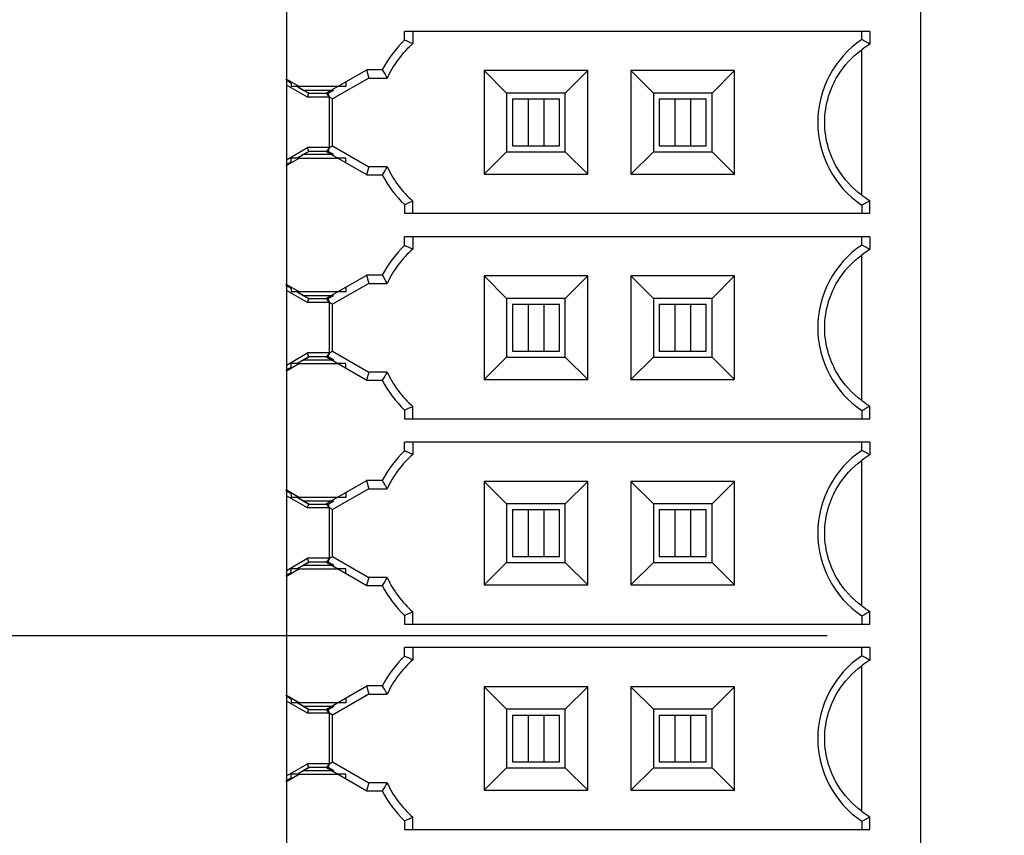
# Model space of a CAD drawing. Header units: inches. Extents: x 0 to 34, y 0 to 22.
# Tile 36 of 84: x 7.799 to 8.46, y 16.226 to 16.773. Entities that reach past the tile are written whole.
import ezdxf

# ---------------------------------------------------------------- set-up
doc = ezdxf.new("R2010")
doc.units = ezdxf.units.IN
doc.header["$LTSCALE"] = 1.87
doc.header["$MEASUREMENT"] = 0
doc.layers.get('0').update_dxf_attribs({"linetype": 'CONTINUOUS'})
doc.layers.add('DIMENSIONS', color=7, linetype='CONTINUOUS')
doc.styles.get("Standard").update_dxf_attribs({"font": 'txt', "width": 0.8})
doc.dimstyles.new('DIMSTYLE_2', dxfattribs={"dimtxt": 0.125, "dimasz": 0.18, "dimexe": 0.125, "dimexo": 0.0625, "dimgap": 0.03125, "dimtad": 0, "dimtih": 1, "dimtoh": 1, "dimdec": 3, "dimzin": 4, "dimdsep": 46, "dimtxsty": 'STANDARD', "dimblk": '_FILLED', "dimblk1": '_FILLED', "dimblk2": '_FILLED', "dimcen": 0.09, "dimadec": 0, "dimazin": 0, "dimtp": 0.001, "dimtm": 0.001, "dimtfac": 1, "dimtdec": 3, "dimtofl": 0, "dimtmove": 0, "dimatfit": 3, "dimldrblk": '_FILLED', "dimfxl": 1, "dimtolj": 1, "dimtzin": 4, "dimarcsym": 0})

# ---------------------------------------------------------------- blocks, each defined once
blk = doc.blocks.new('*D36')
at = {"layer": 'DIMENSIONS', "color": 2, "linetype": 'CONTINUOUS'}
blk.add_line((11.16666, 13.64704), (7.09266, 13.64704), dxfattribs=at)
at = {"layer": 'DIMENSIONS', "color": 2, "linetype": 'CONTINUOUS', "insert": (7.03016, 13.70954), "char_height": 0.125, "width": 1.725, "attachment_point": 3, "line_spacing_factor": 0.9}
blk.add_mtext('4X 4.300{\\Ftxt.shx;\\W1.000000;\\H0.125000; }[109.22]', dxfattribs=at)
blk = doc.blocks.new('_FILLED')
at = {"color": 0, "linetype": 'BYBLOCK'}
blk.add_solid([(0, 0), (-1, 0.1736), (-1, -0.1736)], dxfattribs=at)
blk = doc.blocks.new('*D39')
at = {"layer": 'DIMENSIONS', "color": 2, "linetype": 'CONTINUOUS'}
blk.add_line((9.80994, 10.89137), (7.09266, 10.89137), dxfattribs=at)
at = {"layer": 'DIMENSIONS', "color": 2, "linetype": 'CONTINUOUS', "insert": (7.03016, 10.95387), "char_height": 0.125, "width": 1.725, "attachment_point": 3, "line_spacing_factor": 0.9}
blk.add_mtext('7X 7.056{\\Ftxt.shx;\\W1.000000;\\H0.125000; }[179.21]', dxfattribs=at)
blk = doc.blocks.new('*D67')
at = {"layer": 'DIMENSIONS', "color": 2, "linetype": 'CONTINUOUS'}
blk.add_line((8.34111, 16.36006), (7.09266, 16.36006), dxfattribs=at)
at = {"layer": 'DIMENSIONS', "color": 2, "linetype": 'CONTINUOUS', "insert": (7.03016, 16.42256), "char_height": 0.125, "width": 1.325, "attachment_point": 3, "line_spacing_factor": 0.9}
blk.add_mtext('1.587{\\Ftxt.shx;\\W1.000000;\\H0.125000; }[40.31]', dxfattribs=at)
blk = doc.blocks.new('*D68')
at = {"layer": 'DIMENSIONS', "color": 2, "linetype": 'CONTINUOUS'}
blk.add_line((8.34111, 14.23178), (7.09266, 14.23178), dxfattribs=at)
at = {"layer": 'DIMENSIONS', "color": 2, "linetype": 'CONTINUOUS', "insert": (7.03016, 14.29428), "char_height": 0.125, "width": 1.325, "attachment_point": 3, "line_spacing_factor": 0.9}
blk.add_mtext('3.715{\\Ftxt.shx;\\W1.000000;\\H0.125000; }[94.37]', dxfattribs=at)
blk = doc.blocks.new('*D69')
at = {"layer": 'DIMENSIONS', "color": 2, "linetype": 'CONTINUOUS'}
blk.add_line((10.24098, 14.82481), (7.09266, 14.82481), dxfattribs=at)
at = {"layer": 'DIMENSIONS', "color": 2, "linetype": 'CONTINUOUS', "insert": (7.03016, 14.88731), "char_height": 0.125, "width": 1.225, "attachment_point": 3, "line_spacing_factor": 0.9}
blk.add_mtext('3.122{\\Ftxt.shx;\\W1.000000;\\H0.125000; }[79.3]', dxfattribs=at)
blk = doc.blocks.new('*D70')
at = {"layer": 'DIMENSIONS', "color": 2, "linetype": 'CONTINUOUS'}
for p, q in [((7.33778, 8.19404), (7.28538, 8.11006)), ((8.29287, 8.19404), (7.33778, 8.19404)), ((7.28538, 8.11006), (7.09266, 8.11006))]:
    blk.add_line(p, q, dxfattribs=at)
at = {"layer": 'DIMENSIONS', "color": 2, "linetype": 'CONTINUOUS', "insert": (7.03016, 8.17256), "char_height": 0.125, "width": 1.425, "attachment_point": 3, "line_spacing_factor": 0.9}
blk.add_mtext('9.753{\\Ftxt.shx;\\W1.000000;\\H0.125000; }[247.73]', dxfattribs=at)
blk = doc.blocks.new('*D71')
at = {"layer": 'DIMENSIONS', "color": 2, "linetype": 'CONTINUOUS'}
for p, q in [((7.43335, 8.12704), (7.32545, 7.94359)), ((9.50816, 8.12704), (7.43335, 8.12704)), ((7.32545, 7.94359), (7.09266, 7.94359))]:
    blk.add_line(p, q, dxfattribs=at)
at = {"layer": 'DIMENSIONS', "color": 2, "linetype": 'CONTINUOUS', "insert": (7.03016, 8.00609), "char_height": 0.125, "width": 1.725, "attachment_point": 3, "line_spacing_factor": 0.9}
blk.add_mtext('7X 9.820{\\Ftxt.shx;\\W1.000000;\\H0.125000; }[249.43]', dxfattribs=at)
blk = doc.blocks.new('*D72')
at = {"layer": 'DIMENSIONS', "color": 2, "linetype": 'CONTINUOUS'}
blk.add_line((10.22216, 8.27654), (7.09266, 8.27654), dxfattribs=at)
at = {"layer": 'DIMENSIONS', "color": 2, "linetype": 'CONTINUOUS', "insert": (7.03016, 8.33904), "char_height": 0.125, "width": 1.725, "attachment_point": 3, "line_spacing_factor": 0.9}
blk.add_mtext('6X 9.671{\\Ftxt.shx;\\W1.000000;\\H0.125000; }[245.63]', dxfattribs=at)
blk = doc.blocks.new('*D73')
at = {"layer": 'DIMENSIONS', "color": 2, "linetype": 'CONTINUOUS'}
blk.add_line((13.77216, 8.42754), (7.09266, 8.42754), dxfattribs=at)
at = {"layer": 'DIMENSIONS', "color": 2, "linetype": 'CONTINUOUS', "insert": (7.03016, 8.49004), "char_height": 0.125, "width": 1.625, "attachment_point": 3, "line_spacing_factor": 0.9}
blk.add_mtext('2X 9.520{\\Ftxt.shx;\\W1.000000;\\H0.125000; }[241.8]', dxfattribs=at)
blk = doc.blocks.new('*D74')
at = {"layer": 'DIMENSIONS', "color": 2, "linetype": 'CONTINUOUS'}
blk.add_line((14.48266, 8.62704), (7.09266, 8.62704), dxfattribs=at)
at = {"layer": 'DIMENSIONS', "color": 2, "linetype": 'CONTINUOUS', "insert": (7.03016, 8.68954), "char_height": 0.125, "width": 1.725, "attachment_point": 3, "line_spacing_factor": 0.9}
blk.add_mtext('2X 9.320{\\Ftxt.shx;\\W1.000000;\\H0.125000; }[236.73]', dxfattribs=at)
blk = doc.blocks.new('*D75')
at = {"layer": 'DIMENSIONS', "color": 2, "linetype": 'CONTINUOUS'}
blk.add_line((9.50856, 11.81735), (7.09266, 11.81735), dxfattribs=at)
at = {"layer": 'DIMENSIONS', "color": 2, "linetype": 'CONTINUOUS', "insert": (7.03016, 11.87985), "char_height": 0.125, "width": 1.725, "attachment_point": 3, "line_spacing_factor": 0.9}
blk.add_mtext('7X 6.130{\\Ftxt.shx;\\W1.000000;\\H0.125000; }[155.69]', dxfattribs=at)
blk = doc.blocks.new('*D76')
at = {"layer": 'DIMENSIONS', "color": 2, "linetype": 'CONTINUOUS'}
blk.add_line((9.50856, 9.96538), (7.09266, 9.96538), dxfattribs=at)
at = {"layer": 'DIMENSIONS', "color": 2, "linetype": 'CONTINUOUS', "insert": (7.03016, 10.02788), "char_height": 0.125, "width": 1.725, "attachment_point": 3, "line_spacing_factor": 0.9}
blk.add_mtext('7X 7.982{\\Ftxt.shx;\\W1.000000;\\H0.125000; }[202.73]', dxfattribs=at)
blk = doc.blocks.new('*D77')
at = {"layer": 'DIMENSIONS', "color": 2, "linetype": 'CONTINUOUS'}
for p, q in [((7.22218, 12.89126), (7.09266, 12.89126)), ((7.37247, 12.70177), (7.22218, 12.89126)), ((11.72719, 12.70177), (7.37247, 12.70177))]:
    blk.add_line(p, q, dxfattribs=at)
at = {"layer": 'DIMENSIONS', "color": 2, "linetype": 'CONTINUOUS', "insert": (7.03016, 12.95376), "char_height": 0.125, "width": 1.725, "attachment_point": 3, "line_spacing_factor": 0.9}
blk.add_mtext('2X 5.245{\\Ftxt.shx;\\W1.000000;\\H0.125000; }[133.23]', dxfattribs=at)
blk = doc.blocks.new('*D79')
at = {"layer": 'DIMENSIONS', "color": 2, "linetype": 'CONTINUOUS'}
blk.add_line((12.83765, 15.79704), (7.09266, 15.79704), dxfattribs=at)
at = {"layer": 'DIMENSIONS', "color": 2, "linetype": 'CONTINUOUS', "insert": (7.03016, 15.85954), "char_height": 0.125, "width": 1.625, "attachment_point": 3, "line_spacing_factor": 0.9}
blk.add_mtext('2X 2.150{\\Ftxt.shx;\\W1.000000;\\H0.125000; }[54.61]', dxfattribs=at)
blk = doc.blocks.new('*D83')
at = {"layer": 'DIMENSIONS', "color": 2, "linetype": 'CONTINUOUS'}
blk.add_line((10.86016, 9.34704), (7.09266, 9.34704), dxfattribs=at)
at = {"layer": 'DIMENSIONS', "color": 2, "linetype": 'CONTINUOUS', "insert": (7.03016, 9.40954), "char_height": 0.125, "width": 1.725, "attachment_point": 3, "line_spacing_factor": 0.9}
blk.add_mtext('2X 8.600{\\Ftxt.shx;\\W1.000000;\\H0.125000; }[218.44]', dxfattribs=at)

msp = doc.modelspace()

# ---------------------------------------------------------------- linework, layer by layer
at = {"color": 6, "linetype": 'CONTINUOUS'}
for p, q in [((8.40361, 17.32463), (8.40361, 15.39549)), ((7.97841, 16.8133), (7.97841, 16.73359)), ((8.05759, 16.75976), (8.05759, 16.76557)), ((8.3697, 16.76557), (8.05759, 16.76557)), ((8.06306, 16.76557), (8.06306, 16.75737)), ((8.36424, 16.76005), (8.36424, 16.76557)), ((8.3697, 16.76557), (8.3697, 16.75707)), ((8.36424, 16.65577), (8.36424, 16.75333)), ((8.04258, 16.73977), (8.03206, 16.73977)), ((8.03353, 16.73431), (8.04598, 16.73431)), ((8.11099, 16.73929), (8.11099, 16.66981)), ((8.12605, 16.72423), (8.11099, 16.73929)), ((8.18047, 16.73929), (8.11099, 16.73929)), ((8.18047, 16.73929), (8.16542, 16.72423)), ((8.18047, 16.66981), (8.18047, 16.73929)), ((8.20942, 16.73929), (8.20942, 16.66981)), ((8.22447, 16.72423), (8.20942, 16.73929)), ((8.2789, 16.73929), (8.20942, 16.73929)), ((8.2789, 16.73929), (8.26384, 16.72423)), ((8.2789, 16.66981), (8.2789, 16.73929)), ((7.97841, 16.73359), (7.98711, 16.72857)), ((7.97841, 16.73273), (7.97841, 16.73322)), ((7.97841, 16.72962), (7.97841, 16.67948)), ((7.99258, 16.72144), (7.97841, 16.72962)), ((7.98648, 16.72857), (7.98149, 16.72857)), ((8.01828, 16.72857), (8.01287, 16.72857)), ((7.98962, 16.7262), (8.00856, 16.7262)), ((7.99258, 16.72144), (7.99329, 16.72409)), ((8.00723, 16.72144), (7.99258, 16.72144)), ((7.99329, 16.72409), (8.00532, 16.72409)), ((8.00723, 16.68766), (8.00723, 16.72144)), ((8.12605, 16.72423), (8.12605, 16.68486)), ((8.16542, 16.72423), (8.12605, 16.72423)), ((8.16542, 16.68486), (8.16542, 16.72423)), ((8.22447, 16.72423), (8.22447, 16.68486)), ((8.26384, 16.72423), (8.22447, 16.72423)), ((8.26384, 16.68486), (8.26384, 16.72423)), ((8.00926, 16.6888), (8.00926, 16.7203)), ((8.12998, 16.7203), (8.12998, 16.6888)), ((8.12998, 16.7203), (8.16148, 16.7203)), ((8.14053, 16.7203), (8.14053, 16.6888)), ((8.15093, 16.7203), (8.15093, 16.6888)), ((8.16148, 16.6888), (8.16148, 16.7203)), ((8.22841, 16.7203), (8.22841, 16.6888)), ((8.22841, 16.7203), (8.25991, 16.7203)), ((8.23896, 16.7203), (8.23896, 16.6888)), ((8.24936, 16.7203), (8.24936, 16.6888)), ((8.25991, 16.6888), (8.25991, 16.7203)), ((8.12998, 16.6888), (8.16148, 16.6888)), ((8.22841, 16.6888), (8.25991, 16.6888)), ((7.97841, 16.67948), (7.99258, 16.68766)), ((8.00856, 16.6829), (7.98962, 16.6829)), ((7.99329, 16.68501), (7.99258, 16.68766)), ((8.0072, 16.68766), (7.99258, 16.68766)), ((8.00532, 16.68501), (7.99329, 16.68501)), ((8.11099, 16.66981), (8.12605, 16.68486)), ((8.12605, 16.68486), (8.16542, 16.68486)), ((8.18047, 16.66981), (8.16542, 16.68486)), ((8.20942, 16.66981), (8.22447, 16.68486)), ((8.22447, 16.68486), (8.26384, 16.68486)), ((8.2789, 16.66981), (8.26384, 16.68486)), ((7.98711, 16.68053), (7.97841, 16.67551)), ((7.97841, 16.67575), (7.97841, 16.67637)), ((7.97841, 16.67551), (7.97841, 16.59579)), ((7.98648, 16.68053), (7.98149, 16.68053)), ((8.01828, 16.68053), (8.01287, 16.68053)), ((8.04598, 16.67479), (8.03353, 16.67479)), ((8.03206, 16.66933), (8.04258, 16.66933)), ((8.11099, 16.66981), (8.18047, 16.66981)), ((8.20942, 16.66981), (8.2789, 16.66981)), ((8.05759, 16.64934), (8.05759, 16.64353)), ((8.06306, 16.64353), (8.06306, 16.65173)), ((8.36424, 16.64905), (8.36424, 16.64353)), ((8.3697, 16.64353), (8.3697, 16.65203)), ((8.05759, 16.64353), (8.3697, 16.64353)), ((8.05759, 16.62196), (8.05759, 16.62778)), ((8.3697, 16.62778), (8.05759, 16.62778)), ((8.06306, 16.62778), (8.06306, 16.61957)), ((8.36424, 16.62226), (8.36424, 16.62778)), ((8.3697, 16.62778), (8.3697, 16.61927)), ((8.36424, 16.51798), (8.36424, 16.61553)), ((7.97841, 16.59579), (7.98711, 16.59077)), ((8.04258, 16.60198), (8.03206, 16.60198)), ((8.03353, 16.59651), (8.04598, 16.59651)), ((8.11099, 16.60149), (8.11099, 16.53202)), ((8.12605, 16.58644), (8.11099, 16.60149)), ((8.18047, 16.60149), (8.11099, 16.60149)), ((8.18047, 16.60149), (8.16542, 16.58644)), ((8.18047, 16.53202), (8.18047, 16.60149)), ((8.20942, 16.60149), (8.20942, 16.53202)), ((8.22447, 16.58644), (8.20942, 16.60149)), ((8.2789, 16.60149), (8.20942, 16.60149)), ((8.2789, 16.60149), (8.26384, 16.58644)), ((8.2789, 16.53202), (8.2789, 16.60149)), ((7.97841, 16.59493), (7.97841, 16.59543)), ((7.97841, 16.59183), (7.97841, 16.54168)), ((7.99258, 16.58364), (7.97841, 16.59183)), ((7.98648, 16.59077), (7.98149, 16.59077)), ((8.01828, 16.59077), (8.01287, 16.59077)), ((7.98962, 16.58841), (8.00856, 16.58841)), ((7.99258, 16.58364), (7.99329, 16.58629)), ((8.00723, 16.58364), (7.99258, 16.58364)), ((7.99329, 16.58629), (8.00532, 16.58629)), ((8.00723, 16.54986), (8.00723, 16.58364)), ((8.00926, 16.55101), (8.00926, 16.5825)), ((8.12605, 16.58644), (8.12605, 16.54707)), ((8.16542, 16.58644), (8.12605, 16.58644)), ((8.12998, 16.5825), (8.12998, 16.55101)), ((8.12998, 16.5825), (8.16148, 16.5825)), ((8.14053, 16.5825), (8.14053, 16.55101)), ((8.15093, 16.5825), (8.15093, 16.55101)), ((8.16148, 16.55101), (8.16148, 16.5825)), ((8.16542, 16.54707), (8.16542, 16.58644)), ((8.22447, 16.58644), (8.22447, 16.54707)), ((8.26384, 16.58644), (8.22447, 16.58644)), ((8.22841, 16.5825), (8.22841, 16.55101)), ((8.22841, 16.5825), (8.25991, 16.5825)), ((8.23896, 16.5825), (8.23896, 16.55101)), ((8.24936, 16.5825), (8.24936, 16.55101)), ((8.25991, 16.55101), (8.25991, 16.5825)), ((8.26384, 16.54707), (8.26384, 16.58644)), ((7.97841, 16.54168), (7.99258, 16.54986)), ((7.99329, 16.54722), (7.99258, 16.54986)), ((8.0072, 16.54986), (7.99258, 16.54986)), ((8.12998, 16.55101), (8.16148, 16.55101)), ((8.22841, 16.55101), (8.25991, 16.55101)), ((7.98711, 16.54274), (7.97841, 16.53771)), ((7.98648, 16.54274), (7.98149, 16.54274)), ((8.00856, 16.5451), (7.98962, 16.5451)), ((8.00532, 16.54722), (7.99329, 16.54722)), ((8.01828, 16.54274), (8.01287, 16.54274)), ((8.11099, 16.53202), (8.12605, 16.54707)), ((8.12605, 16.54707), (8.16542, 16.54707)), ((8.18047, 16.53202), (8.16542, 16.54707)), ((8.20942, 16.53202), (8.22447, 16.54707)), ((8.22447, 16.54707), (8.26384, 16.54707)), ((8.2789, 16.53202), (8.26384, 16.54707)), ((7.97841, 16.53796), (7.97841, 16.53858)), ((7.97841, 16.53771), (7.97841, 16.458)), ((8.04598, 16.537), (8.03353, 16.537)), ((8.03206, 16.53153), (8.04258, 16.53153)), ((8.11099, 16.53202), (8.18047, 16.53202)), ((8.20942, 16.53202), (8.2789, 16.53202)), ((8.05759, 16.51154), (8.05759, 16.50573)), ((8.06306, 16.50573), (8.06306, 16.51393)), ((8.36424, 16.51125), (8.36424, 16.50573)), ((8.3697, 16.50573), (8.3697, 16.51424)), ((8.05759, 16.50573), (8.3697, 16.50573)), ((8.05759, 16.48417), (8.05759, 16.48998)), ((8.3697, 16.48998), (8.05759, 16.48998)), ((8.06306, 16.48998), (8.06306, 16.48178)), ((8.36424, 16.48446), (8.36424, 16.48998)), ((8.3697, 16.48998), (8.3697, 16.48148)), ((8.36424, 16.38018), (8.36424, 16.47774)), ((8.04258, 16.46418), (8.03206, 16.46418)), ((8.11099, 16.4637), (8.11099, 16.39422)), ((8.12605, 16.44864), (8.11099, 16.4637)), ((8.18047, 16.4637), (8.11099, 16.4637)), ((8.18047, 16.4637), (8.16542, 16.44864)), ((8.18047, 16.39422), (8.18047, 16.4637)), ((8.20942, 16.4637), (8.20942, 16.39422)), ((8.22447, 16.44864), (8.20942, 16.4637)), ((8.2789, 16.4637), (8.20942, 16.4637)), ((8.2789, 16.4637), (8.26384, 16.44864)), ((8.2789, 16.39422), (8.2789, 16.4637)), ((7.97841, 16.458), (7.98711, 16.45297)), ((7.97841, 16.45714), (7.97841, 16.45763)), ((8.03353, 16.45872), (8.04598, 16.45872)), ((7.97841, 16.45403), (7.97841, 16.40389)), ((7.99258, 16.44585), (7.97841, 16.45403)), ((7.98648, 16.45297), (7.98149, 16.45297)), ((7.98962, 16.45061), (8.00856, 16.45061)), ((8.01828, 16.45297), (8.01287, 16.45297)), ((7.99258, 16.44585), (7.99329, 16.44849)), ((8.00723, 16.44585), (7.99258, 16.44585)), ((7.99329, 16.44849), (8.00532, 16.44849)), ((8.00723, 16.41207), (8.00723, 16.44585)), ((8.00926, 16.41321), (8.00926, 16.44471)), ((8.12605, 16.44864), (8.12605, 16.40927)), ((8.16542, 16.44864), (8.12605, 16.44864)), ((8.12998, 16.44471), (8.12998, 16.41321)), ((8.12998, 16.44471), (8.16148, 16.44471)), ((8.14053, 16.44471), (8.14053, 16.41321)), ((8.15093, 16.44471), (8.15093, 16.41321)), ((8.16148, 16.41321), (8.16148, 16.44471)), ((8.16542, 16.40927), (8.16542, 16.44864)), ((8.22447, 16.44864), (8.22447, 16.40927)), ((8.26384, 16.44864), (8.22447, 16.44864)), ((8.22841, 16.44471), (8.22841, 16.41321)), ((8.22841, 16.44471), (8.25991, 16.44471)), ((8.23896, 16.44471), (8.23896, 16.41321)), ((8.24936, 16.44471), (8.24936, 16.41321)), ((8.25991, 16.41321), (8.25991, 16.44471)), ((8.26384, 16.40927), (8.26384, 16.44864)), ((7.97841, 16.40389), (7.99258, 16.41207)), ((7.99329, 16.40942), (7.99258, 16.41207)), ((8.0072, 16.41207), (7.99258, 16.41207)), ((8.12998, 16.41321), (8.16148, 16.41321)), ((8.22841, 16.41321), (8.25991, 16.41321)), ((7.98711, 16.40494), (7.97841, 16.39992)), ((7.98648, 16.40494), (7.98149, 16.40494)), ((8.00856, 16.40731), (7.98962, 16.40731)), ((8.00532, 16.40942), (7.99329, 16.40942)), ((8.01828, 16.40494), (8.01287, 16.40494)), ((8.11099, 16.39422), (8.12605, 16.40927)), ((8.12605, 16.40927), (8.16542, 16.40927)), ((8.18047, 16.39422), (8.16542, 16.40927)), ((8.20942, 16.39422), (8.22447, 16.40927)), ((8.22447, 16.40927), (8.26384, 16.40927)), ((8.2789, 16.39422), (8.26384, 16.40927)), ((7.97841, 16.40016), (7.97841, 16.40078)), ((7.97841, 16.39992), (7.97841, 16.3202)), ((8.04598, 16.3992), (8.03353, 16.3992)), ((8.03206, 16.39374), (8.04258, 16.39374)), ((8.11099, 16.39422), (8.18047, 16.39422)), ((8.20942, 16.39422), (8.2789, 16.39422)), ((8.05759, 16.37375), (8.05759, 16.36794)), ((8.06306, 16.36794), (8.06306, 16.37614)), ((8.36424, 16.37346), (8.36424, 16.36794)), ((8.3697, 16.36794), (8.3697, 16.37644)), ((8.05759, 16.36794), (8.3697, 16.36794)), ((8.05759, 16.34637), (8.05759, 16.35219)), ((8.3697, 16.35219), (8.05759, 16.35219)), ((8.06306, 16.35219), (8.06306, 16.34398)), ((8.36424, 16.34667), (8.36424, 16.35219)), ((8.3697, 16.35219), (8.3697, 16.34368)), ((8.36424, 16.24239), (8.36424, 16.33994)), ((8.04258, 16.32639), (8.03206, 16.32639)), ((8.11099, 16.3259), (8.11099, 16.25642)), ((8.12605, 16.31085), (8.11099, 16.3259)), ((8.18047, 16.3259), (8.11099, 16.3259)), ((8.18047, 16.3259), (8.16542, 16.31085)), ((8.18047, 16.25642), (8.18047, 16.3259)), ((8.20942, 16.3259), (8.20942, 16.25642)), ((8.22447, 16.31085), (8.20942, 16.3259)), ((8.2789, 16.3259), (8.20942, 16.3259)), ((8.2789, 16.3259), (8.26384, 16.31085)), ((8.2789, 16.25642), (8.2789, 16.3259)), ((7.97841, 16.3202), (7.98711, 16.31518)), ((7.97841, 16.31934), (7.97841, 16.31984)), ((8.03353, 16.32092), (8.04598, 16.32092)), ((7.97841, 16.31624), (7.97841, 16.26609)), ((7.99258, 16.30805), (7.97841, 16.31624)), ((7.98648, 16.31518), (7.98149, 16.31518)), ((7.98962, 16.31282), (8.00856, 16.31282)), ((8.01828, 16.31518), (8.01287, 16.31518)), ((7.99258, 16.30805), (7.99329, 16.3107)), ((8.00723, 16.30805), (7.99258, 16.30805)), ((7.99329, 16.3107), (8.00532, 16.3107)), ((8.00723, 16.27427), (8.00723, 16.30805)), ((8.00926, 16.27542), (8.00926, 16.30691)), ((8.12605, 16.31085), (8.12605, 16.27148)), ((8.16542, 16.31085), (8.12605, 16.31085)), ((8.12998, 16.30691), (8.12998, 16.27542)), ((8.12998, 16.30691), (8.16148, 16.30691)), ((8.14053, 16.30691), (8.14053, 16.27542)), ((8.15093, 16.30691), (8.15093, 16.27542)), ((8.16148, 16.27542), (8.16148, 16.30691)), ((8.16542, 16.27148), (8.16542, 16.31085)), ((8.22447, 16.31085), (8.22447, 16.27148)), ((8.26384, 16.31085), (8.22447, 16.31085)), ((8.22841, 16.30691), (8.22841, 16.27542)), ((8.22841, 16.30691), (8.25991, 16.30691)), ((8.23896, 16.30691), (8.23896, 16.27542)), ((8.24936, 16.30691), (8.24936, 16.27542)), ((8.25991, 16.27542), (8.25991, 16.30691)), ((8.26384, 16.27148), (8.26384, 16.31085)), ((7.97841, 16.26609), (7.99258, 16.27427)), ((7.99329, 16.27163), (7.99258, 16.27427)), ((8.0072, 16.27427), (7.99258, 16.27427)), ((8.12998, 16.27542), (8.16148, 16.27542)), ((8.22841, 16.27542), (8.25991, 16.27542)), ((7.98711, 16.26715), (7.97841, 16.26212)), ((7.98648, 16.26715), (7.98149, 16.26715)), ((8.00856, 16.26951), (7.98962, 16.26951)), ((8.00532, 16.27163), (7.99329, 16.27163)), ((8.01828, 16.26715), (8.01287, 16.26715)), ((8.11099, 16.25642), (8.12605, 16.27148)), ((8.12605, 16.27148), (8.16542, 16.27148)), ((8.18047, 16.25642), (8.16542, 16.27148)), ((8.20942, 16.25642), (8.22447, 16.27148)), ((8.22447, 16.27148), (8.26384, 16.27148)), ((8.2789, 16.25642), (8.26384, 16.27148)), ((7.97841, 16.26237), (7.97841, 16.26299)), ((7.97841, 16.26212), (7.97841, 16.18241)), ((8.04598, 16.2614), (8.03353, 16.2614)), ((8.03206, 16.25594), (8.04258, 16.25594)), ((8.11099, 16.25642), (8.18047, 16.25642)), ((8.20942, 16.25642), (8.2789, 16.25642)), ((8.05759, 16.23595), (8.05759, 16.23014)), ((8.06306, 16.23014), (8.06306, 16.23834)), ((8.36424, 16.23566), (8.36424, 16.23014)), ((8.3697, 16.23014), (8.3697, 16.23865)), ((8.05759, 16.23014), (8.3697, 16.23014))]:
    msp.add_line(p, q, dxfattribs=at)
at = {"color": 7, "linetype": 'CONTINUOUS'}
for p, q in [((8.00532, 16.72433), (8.03222, 16.73986)), ((8.03353, 16.73431), (8.00926, 16.7203)), ((8.03206, 16.73977), (8.03353, 16.73431)), ((7.9782, 16.73335), (7.9783, 16.73352)), ((7.9782, 16.73335), (7.98149, 16.73145)), ((7.97841, 16.73273), (7.97841, 16.72962)), ((7.97975, 16.73195), (7.97841, 16.73273)), ((7.98036, 16.73159), (7.97975, 16.73195)), ((7.98148, 16.73093), (7.98036, 16.73159)), ((7.98149, 16.73167), (7.98149, 16.72857)), ((7.98577, 16.72853), (7.98674, 16.72795)), ((7.98963, 16.7262), (7.98578, 16.72844)), ((8.01287, 16.72857), (7.98689, 16.72857)), ((7.98701, 16.72826), (7.98711, 16.72844)), ((8.01828, 16.73181), (8.01828, 16.72857)), ((7.98962, 16.7262), (7.99329, 16.72409)), ((7.99329, 16.72409), (7.98963, 16.7262)), ((8.00705, 16.72134), (8.00532, 16.72433)), ((8.00647, 16.72409), (8.01014, 16.7262)), ((8.00718, 16.72151), (8.00647, 16.72409)), ((8.0072, 16.72144), (8.00718, 16.72151)), ((8.00926, 16.7203), (8.00723, 16.72145)), ((8.00723, 16.68765), (8.00926, 16.6888)), ((8.00926, 16.6888), (8.03353, 16.67479)), ((7.98672, 16.68121), (7.98963, 16.6829)), ((7.99329, 16.68501), (7.98962, 16.6829)), ((7.98963, 16.6829), (7.99329, 16.68501)), ((8.00705, 16.68776), (8.00532, 16.68477)), ((8.03222, 16.66924), (8.00532, 16.68477)), ((8.00647, 16.68501), (8.00718, 16.68759)), ((8.01014, 16.6829), (8.00647, 16.68501)), ((8.00718, 16.68759), (8.0072, 16.68766)), ((7.98149, 16.67765), (7.9782, 16.67575)), ((7.9782, 16.67575), (7.9783, 16.67558)), ((7.97841, 16.67948), (7.97841, 16.67637)), ((7.97841, 16.67637), (7.97975, 16.67715)), ((7.97975, 16.67715), (7.98036, 16.67751)), ((7.98036, 16.67751), (7.98148, 16.67817)), ((7.98149, 16.67743), (7.98149, 16.68053)), ((7.98578, 16.68066), (7.98672, 16.68121)), ((7.98689, 16.68053), (8.01287, 16.68053)), ((7.98701, 16.68084), (7.98711, 16.68066)), ((8.01828, 16.67729), (8.01828, 16.68053)), ((8.03353, 16.67479), (8.03206, 16.66933)), ((8.00532, 16.58654), (8.03222, 16.60207)), ((7.9782, 16.59555), (7.9783, 16.59573)), ((7.9782, 16.59555), (7.98149, 16.59365)), ((8.03353, 16.59651), (8.00926, 16.5825)), ((8.03206, 16.60198), (8.03353, 16.59651)), ((7.97841, 16.59493), (7.97841, 16.59183)), ((7.97975, 16.59415), (7.97841, 16.59493)), ((7.98036, 16.59379), (7.97975, 16.59415)), ((7.98148, 16.59314), (7.98036, 16.59379)), ((7.98149, 16.59387), (7.98149, 16.59077)), ((7.98577, 16.59073), (7.98674, 16.59015)), ((7.98963, 16.58841), (7.98578, 16.59064)), ((8.01287, 16.59077), (7.98689, 16.59077)), ((7.98701, 16.59047), (7.98711, 16.59065)), ((8.01828, 16.59402), (8.01828, 16.59077)), ((7.98962, 16.58841), (7.99329, 16.58629)), ((7.99329, 16.58629), (7.98963, 16.58841)), ((8.00705, 16.58355), (8.00532, 16.58654)), ((8.00647, 16.58629), (8.01014, 16.58841)), ((8.00718, 16.58371), (8.00647, 16.58629)), ((8.0072, 16.58364), (8.00718, 16.58371)), ((8.00926, 16.5825), (8.00723, 16.58366)), ((8.00705, 16.54996), (8.00532, 16.54697)), ((8.00647, 16.54722), (8.00718, 16.5498)), ((8.00718, 16.5498), (8.0072, 16.54986)), ((8.00723, 16.54985), (8.00926, 16.55101)), ((8.00926, 16.55101), (8.03353, 16.537)), ((7.98149, 16.53964), (7.98149, 16.54274)), ((7.98578, 16.54287), (7.98672, 16.54341)), ((7.98672, 16.54341), (7.98963, 16.5451)), ((7.98689, 16.54274), (8.01287, 16.54274)), ((7.98701, 16.54304), (7.98711, 16.54286)), ((7.99329, 16.54722), (7.98962, 16.5451)), ((7.98963, 16.5451), (7.99329, 16.54722)), ((8.03222, 16.53144), (8.00532, 16.54697)), ((8.01014, 16.5451), (8.00647, 16.54722)), ((8.01828, 16.53949), (8.01828, 16.54274)), ((7.98149, 16.53986), (7.9782, 16.53796)), ((7.9782, 16.53796), (7.9783, 16.53778)), ((7.97841, 16.54168), (7.97841, 16.53858)), ((7.97841, 16.53858), (7.97975, 16.53936)), ((7.97975, 16.53936), (7.98036, 16.53972)), ((7.98036, 16.53972), (7.98148, 16.54037)), ((8.03353, 16.537), (8.03206, 16.53153)), ((8.00532, 16.44874), (8.03222, 16.46427)), ((8.03206, 16.46418), (8.03353, 16.45872)), ((7.9782, 16.45775), (7.9783, 16.45793)), ((7.9782, 16.45775), (7.98149, 16.45585)), ((7.97841, 16.45714), (7.97841, 16.45403)), ((7.97975, 16.45635), (7.97841, 16.45714)), ((8.03353, 16.45872), (8.00926, 16.44471)), ((7.98036, 16.456), (7.97975, 16.45635)), ((7.98148, 16.45534), (7.98036, 16.456)), ((7.98149, 16.45607), (7.98149, 16.45297)), ((7.98577, 16.45294), (7.98674, 16.45235)), ((7.98963, 16.45061), (7.98578, 16.45285)), ((8.01287, 16.45297), (7.98689, 16.45297)), ((7.98701, 16.45267), (7.98711, 16.45285)), ((7.98962, 16.45061), (7.99329, 16.44849)), ((7.99329, 16.44849), (7.98963, 16.45061)), ((8.00647, 16.44849), (8.01014, 16.45061)), ((8.01828, 16.45622), (8.01828, 16.45297)), ((8.00705, 16.44575), (8.00532, 16.44874)), ((8.00718, 16.44592), (8.00647, 16.44849)), ((8.0072, 16.44585), (8.00718, 16.44592)), ((8.00926, 16.44471), (8.00723, 16.44586)), ((8.00705, 16.41216), (8.00532, 16.40918)), ((8.00647, 16.40942), (8.00718, 16.412)), ((8.00718, 16.412), (8.0072, 16.41207)), ((8.00723, 16.41206), (8.00926, 16.41321)), ((8.00926, 16.41321), (8.03353, 16.3992)), ((7.98149, 16.40184), (7.98149, 16.40494)), ((7.98578, 16.40507), (7.98672, 16.40562)), ((7.98672, 16.40562), (7.98963, 16.40731)), ((7.98689, 16.40494), (8.01287, 16.40494)), ((7.98701, 16.40525), (7.98711, 16.40507)), ((7.99329, 16.40942), (7.98962, 16.40731)), ((7.98963, 16.40731), (7.99329, 16.40942)), ((8.03222, 16.39364), (8.00532, 16.40918)), ((8.01014, 16.40731), (8.00647, 16.40942)), ((8.01828, 16.4017), (8.01828, 16.40494)), ((7.98149, 16.40206), (7.9782, 16.40016)), ((7.9782, 16.40016), (7.9783, 16.39999)), ((7.97841, 16.40389), (7.97841, 16.40078)), ((7.97841, 16.40078), (7.97975, 16.40156)), ((7.97975, 16.40156), (7.98036, 16.40192)), ((7.98036, 16.40192), (7.98148, 16.40258)), ((8.03353, 16.3992), (8.03206, 16.39374)), ((8.00532, 16.31095), (8.03222, 16.32648)), ((8.03206, 16.32639), (8.03353, 16.32092)), ((7.9782, 16.31996), (7.9783, 16.32014)), ((7.9782, 16.31996), (7.98149, 16.31806)), ((7.97841, 16.31934), (7.97841, 16.31624)), ((7.97975, 16.31856), (7.97841, 16.31934)), ((7.98036, 16.3182), (7.97975, 16.31856)), ((7.98148, 16.31755), (7.98036, 16.3182)), ((7.98149, 16.31828), (7.98149, 16.31518)), ((8.03353, 16.32092), (8.00926, 16.30691)), ((8.01828, 16.31843), (8.01828, 16.31518)), ((7.98577, 16.31514), (7.98674, 16.31456)), ((7.98963, 16.31282), (7.98578, 16.31505)), ((8.01287, 16.31518), (7.98689, 16.31518)), ((7.98701, 16.31487), (7.98711, 16.31506)), ((7.98962, 16.31282), (7.99329, 16.3107)), ((7.99329, 16.3107), (7.98963, 16.31282)), ((8.00647, 16.3107), (8.01014, 16.31282)), ((8.00705, 16.30796), (8.00532, 16.31095)), ((8.00718, 16.30812), (8.00647, 16.3107)), ((8.0072, 16.30805), (8.00718, 16.30812)), ((8.00926, 16.30691), (8.00723, 16.30807)), ((8.00705, 16.27437), (8.00532, 16.27138)), ((8.00647, 16.27163), (8.00718, 16.27421)), ((8.00718, 16.27421), (8.0072, 16.27427)), ((8.00723, 16.27426), (8.00926, 16.27542)), ((8.00926, 16.27542), (8.03353, 16.2614)), ((7.97841, 16.26609), (7.97841, 16.26299)), ((7.98149, 16.26405), (7.98149, 16.26715)), ((7.98578, 16.26727), (7.98672, 16.26782)), ((7.98672, 16.26782), (7.98963, 16.26951)), ((7.98689, 16.26715), (8.01287, 16.26715)), ((7.98701, 16.26745), (7.98711, 16.26727)), ((7.99329, 16.27163), (7.98962, 16.26951)), ((7.98963, 16.26951), (7.99329, 16.27163)), ((8.03222, 16.25585), (8.00532, 16.27138)), ((8.01014, 16.26951), (8.00647, 16.27163)), ((8.01828, 16.2639), (8.01828, 16.26715)), ((7.98149, 16.26427), (7.9782, 16.26237)), ((7.9782, 16.26237), (7.9783, 16.26219)), ((7.97841, 16.26299), (7.97975, 16.26377)), ((7.97975, 16.26377), (7.98036, 16.26413)), ((7.98036, 16.26413), (7.98148, 16.26478)), ((8.03353, 16.2614), (8.03206, 16.25594))]:
    msp.add_line(p, q, dxfattribs=at)
at = {"color": 6, "linetype": 'CONTINUOUS'}
for centre, radius, start, end in [((8.1103, 16.70455), 0.07633, 133.67169, 152.5192), ((8.1103, 16.70455), 0.07087, 131.81031, 155.16965), ((7.91324, 16.42223), 0.3671, 65.9138, 66.84448), ((8.40164, 16.70455), 0.06693, 123.97448, 236.02552), ((8.2387, 16.52394), 0.26741, 60.66728, 62.00142), ((8.40164, 16.70455), 0.06147, 121.30611, 127.48067), ((8.28049, 16.88412), 0.27827, 211.24732, 212.5725), ((8.28049, 16.52498), 0.27827, 147.4275, 148.75268), ((8.1103, 16.70455), 0.07087, 204.83035, 228.18969), ((8.1103, 16.70455), 0.07633, 207.4808, 226.32831), ((8.40164, 16.70455), 0.06147, 232.51933, 238.69389), ((7.91324, 16.98687), 0.3671, 293.15552, 294.0862), ((8.2387, 16.88516), 0.26741, 297.99858, 299.33272), ((8.1103, 16.56675), 0.07633, 133.67169, 152.5192), ((7.91324, 16.28443), 0.3671, 65.9138, 66.84448), ((8.40164, 16.56675), 0.06693, 123.97448, 236.02552), ((8.2387, 16.38615), 0.26741, 60.66728, 62.00142), ((8.1103, 16.56675), 0.07087, 131.81031, 155.16965), ((8.40164, 16.56675), 0.06147, 121.30611, 127.48067), ((8.28049, 16.74632), 0.27827, 211.24732, 212.5725), ((8.28049, 16.38718), 0.27827, 147.4275, 148.75268), ((8.1103, 16.56675), 0.07087, 204.83035, 228.18969), ((8.1103, 16.56675), 0.07633, 207.4808, 226.32831), ((8.40164, 16.56675), 0.06147, 232.51933, 238.69389), ((7.91324, 16.84907), 0.3671, 293.15552, 294.0862), ((8.2387, 16.74736), 0.26741, 297.99858, 299.33272), ((8.1103, 16.42896), 0.07633, 133.67169, 152.5192), ((7.91324, 16.14664), 0.3671, 65.9138, 66.84448), ((8.40164, 16.42896), 0.06693, 123.97448, 236.02552), ((8.2387, 16.24835), 0.26741, 60.66728, 62.00142), ((8.1103, 16.42896), 0.07087, 131.81031, 155.16965), ((8.40164, 16.42896), 0.06147, 121.30611, 127.48067), ((8.28049, 16.60853), 0.27827, 211.24732, 212.5725), ((8.28049, 16.24939), 0.27827, 147.4275, 148.75268), ((8.1103, 16.42896), 0.07087, 204.83035, 228.18969), ((8.1103, 16.42896), 0.07633, 207.4808, 226.32831), ((8.40164, 16.42896), 0.06147, 232.51933, 238.69389), ((7.91324, 16.71128), 0.3671, 293.15552, 294.0862), ((8.2387, 16.60956), 0.26741, 297.99858, 299.33272), ((8.1103, 16.29116), 0.07633, 133.67169, 152.5192), ((7.91324, 16.00884), 0.3671, 65.9138, 66.84448), ((8.40164, 16.29116), 0.06693, 123.97448, 236.02552), ((8.2387, 16.11056), 0.26741, 60.66728, 62.00142), ((8.1103, 16.29116), 0.07087, 131.81031, 155.16965), ((8.40164, 16.29116), 0.06147, 121.30611, 127.48067), ((8.28049, 16.47073), 0.27827, 211.24732, 212.5725), ((8.28049, 16.11159), 0.27827, 147.4275, 148.75268), ((8.1103, 16.29116), 0.07087, 204.83035, 228.18969), ((8.1103, 16.29116), 0.07633, 207.4808, 226.32831), ((8.40164, 16.29116), 0.06147, 232.51933, 238.69389), ((7.91324, 16.57348), 0.3671, 293.15552, 294.0862), ((8.2387, 16.47177), 0.26741, 297.99858, 299.33272)]:
    msp.add_arc(centre, radius, start, end, dxfattribs=at)
at = {"color": 7, "linetype": 'CONTINUOUS'}
for centre, radius, start, end in [((7.93004, 16.64366), 0.10146, 60.63059, 61.39246), ((7.92497, 16.63464), 0.1118, 60.24498, 60.63606), ((7.91967, 16.62537), 0.12248, 59.68538, 60.24204), ((8.17931, 17.04562), 0.37149, 238.77621, 239.29846), ((8.19929, 16.3301), 0.41038, 120.7208, 121.35025), ((7.93004, 16.76542), 0.10144, 298.60823, 299.37023), ((7.92495, 16.7745), 0.11185, 299.36473, 299.7556), ((7.91961, 16.78383), 0.1226, 299.75856, 300.31473), ((7.93004, 16.50587), 0.10146, 60.63059, 61.39246), ((7.92497, 16.49684), 0.1118, 60.24498, 60.63606), ((7.91967, 16.48758), 0.12248, 59.68538, 60.24204), ((8.17931, 16.90783), 0.37149, 238.77621, 239.29846), ((8.19929, 16.19231), 0.41038, 120.7208, 121.35025), ((7.93004, 16.62763), 0.10144, 298.60823, 299.37023), ((7.92495, 16.6367), 0.11185, 299.36473, 299.7556), ((7.91961, 16.64603), 0.1226, 299.75856, 300.31473), ((7.93004, 16.36807), 0.10146, 60.63059, 61.39246), ((7.92497, 16.35905), 0.1118, 60.24498, 60.63606), ((7.91967, 16.34978), 0.12248, 59.68538, 60.24204), ((8.17931, 16.77003), 0.37149, 238.77621, 239.29846), ((8.19929, 16.05451), 0.41038, 120.7208, 121.35025), ((7.93004, 16.48983), 0.10144, 298.60823, 299.37023), ((7.92495, 16.49891), 0.11185, 299.36473, 299.7556), ((7.91961, 16.50824), 0.1226, 299.75856, 300.31473), ((7.93004, 16.23028), 0.10146, 60.63059, 61.39246), ((7.92497, 16.22125), 0.1118, 60.24498, 60.63606), ((7.91967, 16.21198), 0.12248, 59.68538, 60.24204), ((8.17931, 16.63224), 0.37149, 238.77621, 239.29846), ((8.19929, 15.91672), 0.41038, 120.7208, 121.35025), ((7.93004, 16.35204), 0.10144, 298.60823, 299.37023), ((7.92495, 16.36111), 0.11185, 299.36473, 299.7556), ((7.91961, 16.37044), 0.1226, 299.75856, 300.31473)]:
    msp.add_arc(centre, radius, start, end, dxfattribs=at)
at = {"color": 6, "linetype": 'CONTINUOUS'}
for points in [[(8.36424, 16.65577), (8.35782, 16.66045), (8.34877, 16.67032), (8.34105, 16.68768), (8.33854, 16.70455), (8.34105, 16.72142), (8.34877, 16.73878), (8.35782, 16.74865), (8.36424, 16.75333)], [(8.36424, 16.51798), (8.35782, 16.52266), (8.34877, 16.53252), (8.34105, 16.54989), (8.33854, 16.56676), (8.34105, 16.58363), (8.34877, 16.60099), (8.35782, 16.61085), (8.36424, 16.61553)], [(8.36424, 16.38018), (8.35782, 16.38486), (8.34877, 16.39473), (8.34105, 16.41209), (8.33854, 16.42896), (8.34105, 16.44583), (8.34877, 16.46319), (8.35782, 16.47306), (8.36424, 16.47774)], [(8.36424, 16.24239), (8.35782, 16.24706), (8.34877, 16.25693), (8.34105, 16.2743), (8.33854, 16.29117), (8.34105, 16.30804), (8.34877, 16.3254), (8.35782, 16.33526), (8.36424, 16.33994)]]:
    msp.add_open_spline(points, degree=3, knots=[0, 0, 0, 0, 0.210772, 0.343564, 0.500049, 0.65647, 0.789241, 1, 1, 1, 1], dxfattribs=at)

# ---------------------------------------------------------------- dimensions: what is measured, and where the dimension line sits
at = {"layer": 'DIMENSIONS', "color": 2, "linetype": 'CONTINUOUS'}
for feature_location, offset, origin, text, picture, middle in [((11.16666, 13.64704), (-4.074, 0), (11.22916, 17.94704), '4X <>', '*D36', (6.16766, 13.64704)), ((9.80994, 10.89137), (-2.71728, 0), (9.87244, 17.94704), '7X <>', '*D39', (6.16766, 10.89137)), ((9.50816, 8.12704), (-2.4155, -0.18345), (9.57066, 17.94704), '7X <>', '*D71', (6.16766, 7.94359)), ((10.2221581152, 8.2765375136), (-3.1295, 0), (10.2846581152, 17.9470375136), '6X <>', '*D72', (6.1676581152, 8.2765375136)), ((14.48266, 8.62704), (-7.39, 0), (14.54516, 17.94704), '2X <>', '*D74', (6.16766, 8.62704)), ((9.50856, 11.81735), (-2.4159, 0), (9.57106, 17.94704), '7X <>', '*D75', (6.16766, 11.81735)), ((9.50856, 9.96538), (-2.4159, 0), (9.57106, 17.94704), '7X <>', '*D76', (6.16766, 9.96538)), ((11.72719, 12.70177), (-4.63453, 0.1895), (11.78969, 17.94704), '2X <>', '*D77', (6.16766, 12.89126)), ((10.86016, 9.34704), (-3.7675, 0), (10.92266, 17.94704), '2X <>', '*D83', (6.16766, 9.34704)), ((13.7721581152, 8.4275375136), (-6.6795, 0), (13.8346581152, 17.9470375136), '2X <>', '*D73', (6.2176581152, 8.4275375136)), ((12.83765, 15.79704), (-5.74499, 0), (12.90015, 17.94704), '2X <>', '*D79', (6.21766, 15.79704))]:
    dim = msp.add_ordinate_dim(feature_location=feature_location, offset=offset, dtype=0, origin=origin, text=text, dimstyle='DIMSTYLE_2', dxfattribs=at)
    dim.commit()
    dim.dimension.update_dxf_attribs({"geometry": picture, "text_midpoint": middle})
for feature_location, offset, origin, picture, middle in [((8.29287, 8.19404), (-1.20021, -0.08398), (8.35537, 17.94704), '*D70', (6.31766, 8.11006)), ((8.34111, 16.36006), (-1.24845, 0), (8.40361, 17.94704), '*D67', (6.36766, 16.36006)), ((8.34111, 14.23178), (-1.24845, 0), (8.40361, 17.94704), '*D68', (6.36766, 14.23178)), ((10.24098, 14.82481), (-3.14832, 0), (10.30348, 17.94704), '*D69', (6.41766, 14.82481))]:
    dim = msp.add_ordinate_dim(feature_location=feature_location, offset=offset, dtype=0, origin=origin, dimstyle='DIMSTYLE_2', dxfattribs=at)
    dim.commit()
    dim.dimension.update_dxf_attribs({"geometry": picture, "text_midpoint": middle})

doc.saveas('drawing.dxf')
